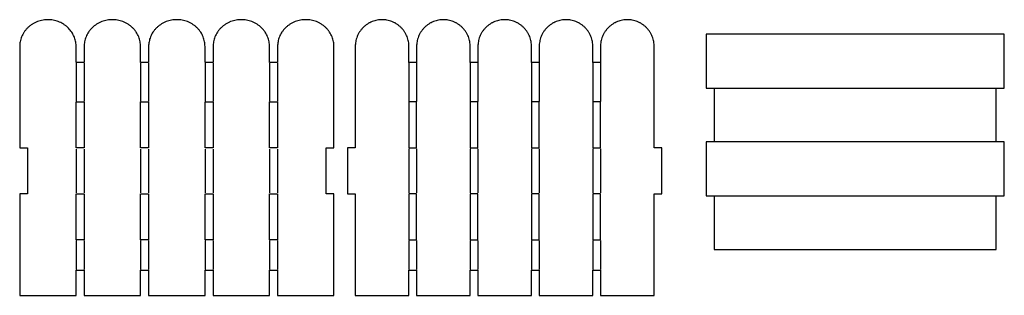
# Model space of a CAD drawing. Header units: millimetres. Extents: x -316 to 326, y -90 to 90.
import ezdxf

# ---------------------------------------------------------------- set-up
doc = ezdxf.new("R2010")
doc.units = ezdxf.units.MM
doc.header["$MEASUREMENT"] = 0
doc.layers.add('图层 03', color=40, linetype='Continuous', true_color=0xffbf00)
doc.layers.add('预设值', color=18, linetype='Continuous', true_color=0x000000)

msp = doc.modelspace()

# ---------------------------------------------------------------- linework, layer by layer
at = {"layer": '图层 03'}
for points in [[(-279.64, 61.39), (-279.59, 36.62)], [(-274.39, 61.39), (-274.39, 36.62)], [(-237.54, 61.39), (-237.54, 36.62)], [(-232.28, 61.39), (-232.28, 36.62)], [(-195.49, 61.39), (-195.49, 36.62)], [(-190.23, 61.39), (-190.23, 36.62)], [(-153.44, 61.39), (-153.44, 36.62)], [(-148.18, 61.39), (-148.18, 36.62)], [(-62.5, 61.66), (-62.5, 36.41)], [(-57.5, 61.66), (-57.5, 36.41)], [(-22.5, 61.66), (-22.5, 36.41)], [(-17.5, 61.66), (-17.5, 36.41)], [(17.5, 61.66), (17.5, 36.41)], [(22.5, 61.66), (22.5, 36.41)], [(57.5, 61.66), (57.5, 36.41)], [(62.5, 61.66), (62.5, 36.41)], [(-279.64, 5.36), (-279.59, -23.2)], [(-274.39, 5.36), (-274.39, -23.2)], [(-237.54, 5.36), (-237.54, -23.2)], [(-232.28, 5.36), (-232.28, -23.2)], [(-195.49, 5.36), (-195.49, -23.2)], [(-190.23, 5.36), (-190.23, -23.2)], [(-153.44, 5.36), (-153.44, -23.2)], [(-148.18, 5.36), (-148.18, -23.2)], [(-62.5, 5.58), (-62.5, -23.22)], [(-57.5, 5.58), (-57.5, -23.22)], [(-22.5, 5.58), (-22.5, -23.22)], [(-17.5, 5.58), (-17.5, -23.22)], [(17.5, 5.58), (17.5, -23.22)], [(22.5, 5.58), (22.5, -23.22)], [(57.5, 5.58), (57.5, -23.22)], [(62.5, 5.58), (62.5, -23.22)], [(-279.64, -54.41), (-279.59, -73.19)], [(-274.39, -54.41), (-274.39, -73.19)], [(-237.54, -54.41), (-237.54, -73.19)], [(-232.28, -54.41), (-232.28, -73.19)], [(-195.49, -54.41), (-195.49, -73.19)], [(-190.23, -54.41), (-190.23, -73.19)], [(-153.44, -54.41), (-153.44, -73.19)], [(-148.18, -54.41), (-148.18, -73.19)], [(-62.5, -54.4), (-62.5, -73.24)], [(-57.5, -54.4), (-57.5, -73.24)], [(-22.5, -54.4), (-22.5, -73.24)], [(-17.5, -54.4), (-17.5, -73.24)], [(17.5, -54.4), (17.5, -73.24)], [(22.5, -54.4), (22.5, -73.24)], [(57.5, -54.4), (57.5, -73.24)], [(62.5, -54.4), (62.5, -73.24)]]:
    msp.add_lwpolyline(points, dxfattribs=at)
at = {"layer": '预设值'}
for p, q in [((131.32, 80.39, -150.84), (131.32, 45.23, -150.84)), ((325.87, 80.39, -150.84), (131.32, 80.39, -150.84)), ((325.87, 45.23, -150.84), (325.87, 80.39, -150.84)), ((-97.5, 72.38, -150.84), (-97.5, 6.13, -150.84)), ((97.5, 6.13, -150.84), (97.5, 72.38, -150.84)), ((131.32, 45.23, -150.84), (325.87, 45.23, -150.84)), ((136.64, 45.23, -150.84), (136.64, 10.07, -150.84)), ((320.55, 10.07, -150.84), (320.55, 45.23, -150.84)), ((131.32, 10.07, -150.84), (131.32, -25.09, -150.84)), ((325.87, 10.07, -150.84), (131.32, 10.07, -150.84)), ((325.87, -25.09, -150.84), (325.87, 10.07, -150.84)), ((-97.5, 6.13, -150.84), (-102.5, 6.13, -150.84)), ((-102.5, 6.13, -150.84), (-102.5, -23.87, -150.84)), ((102.5, 6.13, -150.84), (97.5, 6.13, -150.84)), ((102.5, -23.87, -150.84), (102.5, 6.13, -150.84)), ((-102.5, -23.87, -150.84), (-97.5, -23.87, -150.84)), ((-97.5, -23.87, -150.84), (-97.5, -90.12, -150.84)), ((97.5, -90.12, -150.84), (97.5, -23.87, -150.84)), ((97.5, -23.87, -150.84), (102.5, -23.87, -150.84)), ((131.32, -25.09, -150.84), (325.87, -25.09, -150.84)), ((136.64, -25.09, -150.84), (136.64, -60.26, -150.84)), ((320.55, -60.26, -150.84), (320.55, -25.09, -150.84)), ((136.64, -60.26, -150.84), (320.55, -60.26, -150.84)), ((-62.5, -90.12, -150.84), (-62.5, -73.62, -150.84)), ((-57.5, -73.62, -150.84), (-57.5, -90.12, -150.84)), ((-22.5, -90.12, -150.84), (-22.5, -73.62, -150.84)), ((-17.5, -73.62, -150.84), (-17.5, -90.12, -150.84)), ((17.5, -90.12, -150.84), (17.5, -73.62, -150.84)), ((22.5, -73.62, -150.84), (22.5, -90.12, -150.84)), ((57.5, -90.12, -150.84), (57.5, -73.62, -150.84)), ((62.5, -73.62, -150.84), (62.5, -90.12, -150.84)), ((-97.5, -90.12, -150.84), (-62.5, -90.12, -150.84)), ((-57.5, -90.12, -150.84), (-22.5, -90.12, -150.84)), ((-17.5, -90.12, -150.84), (17.5, -90.12, -150.84)), ((22.5, -90.12, -150.84), (57.5, -90.12, -150.84)), ((62.5, -90.12, -150.84), (97.5, -90.12, -150.84))]:
    msp.add_line(p, q, dxfattribs=at)
for points in [[(-274.39, 72.38), (-274.39, 61.88), (-279.64, 61.88), (-279.64, 73.73)], [(-232.28, 72.38), (-232.28, 61.88), (-237.54, 61.88), (-237.54, 72.38)], [(-190.23, 72.38), (-190.23, 61.88), (-195.49, 61.88), (-195.49, 72.38)], [(-148.18, 72.38), (-148.18, 61.88), (-153.44, 61.88), (-153.44, 72.38)], [(-57.5, 72.38), (-57.5, 61.88), (-62.5, 61.88), (-62.5, 72.38)], [(-17.5, 72.38), (-17.5, 61.88), (-22.5, 61.88), (-22.5, 72.38)], [(22.5, 72.38), (22.5, 61.88), (17.5, 61.88), (17.5, 72.38)], [(62.5, 72.38), (62.5, 61.88), (57.5, 61.88), (57.5, 72.38)], [(-62.5, -73.62), (-57.5, -73.62)], [(-22.5, -73.62), (-17.5, -73.62)], [(17.5, -73.62), (22.5, -73.62)], [(57.5, -73.62), (62.5, -73.62)]]:
    msp.add_lwpolyline(points, dxfattribs=at)
for points in [[(-274.39, 6.13), (-279.59, 6.13), (-279.59, 36.13), (-274.39, 36.13)], [(-232.28, 6.13), (-237.54, 6.13), (-237.54, 36.13), (-232.28, 36.13)], [(-190.23, 6.13), (-195.49, 6.13), (-195.49, 36.13), (-190.23, 36.13)], [(-148.18, 6.13), (-153.44, 6.13), (-153.44, 36.13), (-148.18, 36.13)], [(-62.5, 6.13), (-57.5, 6.13), (-57.5, 36.13), (-62.5, 36.13)], [(-22.5, 6.13), (-17.5, 6.13), (-17.5, 36.13), (-22.5, 36.13)], [(17.5, 6.13), (22.5, 6.13), (22.5, 36.13), (17.5, 36.13)], [(57.5, 6.13), (62.5, 6.13), (62.5, 36.13), (57.5, 36.13)], [(-274.39, -53.87), (-279.59, -53.87), (-279.59, -23.87), (-274.39, -23.87)], [(-232.28, -53.87), (-237.54, -53.87), (-237.54, -23.87), (-232.28, -23.87)], [(-190.23, -53.87), (-195.49, -53.87), (-195.49, -23.87), (-190.23, -23.87)], [(-148.18, -53.87), (-153.44, -53.87), (-153.44, -23.87), (-148.18, -23.87)], [(-62.5, -53.87), (-57.5, -53.87), (-57.5, -23.87), (-62.5, -23.87)], [(-22.5, -53.87), (-17.5, -53.87), (-17.5, -23.87), (-22.5, -23.87)], [(17.5, -53.87), (22.5, -53.87), (22.5, -23.87), (17.5, -23.87)], [(57.5, -53.87), (62.5, -53.87), (62.5, -23.87), (57.5, -23.87)]]:
    msp.add_lwpolyline(points, close=True, dxfattribs=at)
for points, weights, knots in [([(-279.64, 73.73, -150.6), (-280.96, 89.88, -150.6), (-297.99, 89.88, -150.6), (-316.38, 89.88, -150.6), (-316.38, 72.38, -150.6)], [0.970207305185, 0.722849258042, 1, 0.707106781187, 1], [-1870.478263, -1870.478263, -1870.478263, -1844.466807, -1844.466807, -1816.977871, -1816.977871, -1816.977871]), ([(-237.54, 72.38, -150.6), (-237.54, 89.88, -150.6), (-255.94, 89.88, -150.6), (-274.33, 89.88, -150.6), (-274.33, 72.38, -150.6)], [1, 0.707106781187, 1, 0.707106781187, 1], [-901.275026, -901.275026, -901.275026, -873.786091, -873.786091, -846.297155, -846.297155, -846.297155]), ([(-195.49, 72.38, -150.6), (-195.49, 89.88, -150.6), (-213.88, 89.88, -150.6), (-232.28, 89.88, -150.6), (-232.28, 72.38, -150.6)], [1, 0.707106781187, 1, 0.707106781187, 1], [-982.509308, -982.509308, -982.509308, -955.020372, -955.020372, -927.531437, -927.531437, -927.531437]), ([(-153.44, 72.38, -150.6), (-153.44, 89.88, -150.6), (-171.83, 89.88, -150.6), (-190.23, 89.88, -150.6), (-190.23, 72.38, -150.6)], [1, 0.707106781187, 1, 0.707106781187, 1], [-1063.74359, -1063.74359, -1063.74359, -1036.254654, -1036.254654, -1008.765718, -1008.765718, -1008.765718]), ([(-111.38, 72.38, -150.6), (-111.38, 89.88, -150.6), (-129.78, 89.88, -150.6), (-148.18, 89.88, -150.6), (-148.18, 72.38, -150.6)], [1, 0.707106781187, 1, 0.707106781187, 1], [-1144.977871, -1144.977871, -1144.977871, -1117.488936, -1117.488936, -1090, -1090, -1090]), ([(-62.5, 72.38, -150.84), (-62.5, 89.88, -150.84), (-80, 89.88, -150.84), (-97.5, 89.88, -150.84), (-97.5, 72.38, -150.84)], [1, 0.707106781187, 1, 0.707106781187, 1], [113.779637, 113.779637, 113.779637, 141.268573, 141.268573, 168.757508, 168.757508, 168.757508]), ([(-22.5, 72.38, -150.84), (-22.5, 89.88, -150.84), (-40, 89.88, -150.84), (-57.5, 89.88, -150.84), (-57.5, 72.38, -150.84)], [1, 0.707106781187, 1, 0.707106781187, 1], [1083.691123, 1083.691123, 1083.691123, 1111.180058, 1111.180058, 1138.668994, 1138.668994, 1138.668994]), ([(17.5, 72.38, -150.84), (17.5, 89.88, -150.84), (0, 89.88, -150.84), (-17.5, 89.88, -150.84), (-17.5, 72.38, -150.84)], [1, 0.707106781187, 1, 0.707106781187, 1], [1002.713251, 1002.713251, 1002.713251, 1030.202187, 1030.202187, 1057.691123, 1057.691123, 1057.691123]), ([(57.5, 72.38, -150.84), (57.5, 89.88, -150.84), (40, 89.88, -150.84), (22.5, 89.88, -150.84), (22.5, 72.38, -150.84)], [1, 0.707106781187, 1, 0.707106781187, 1], [921.73538, 921.73538, 921.73538, 949.224315, 949.224315, 976.713251, 976.713251, 976.713251]), ([(97.5, 72.38, -150.84), (97.5, 89.88, -150.84), (80, 89.88, -150.84), (62.5, 89.88, -150.84), (62.5, 72.38, -150.84)], [1, 0.707106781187, 1, 0.707106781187, 1], [840.757508, 840.757508, 840.757508, 868.246444, 868.246444, 895.73538, 895.73538, 895.73538])]:
    msp.add_rational_spline(points, weights, degree=2, knots=knots, dxfattribs=at)
for points in [[(-316.38, 72.38, -150.6), (-316.38, 39.26, -150.6), (-316.38, 6.13, -150.6)], [(-274.33, 72.38, -150.6), (-274.36, 72.38, -150.6), (-274.39, 72.38, -150.6)], [(-111.38, 6.13, -150.6), (-111.38, 39.26, -150.6), (-111.38, 72.38, -150.6)], [(-316.38, 6.13, -150.6), (-313.88, 6.13, -150.6), (-311.38, 6.13, -150.6)], [(-311.38, 6.13, -150.6), (-311.38, -8.87, -150.6), (-311.38, -23.87, -150.6)], [(-116.38, -23.87, -150.6), (-116.38, -8.87, -150.6), (-116.38, 6.13, -150.6)], [(-116.38, 6.13, -150.6), (-113.88, 6.13, -150.6), (-111.38, 6.13, -150.6)], [(-311.38, -23.87, -150.6), (-313.88, -23.87, -150.6), (-316.38, -23.87, -150.6)], [(-316.38, -23.87, -150.6), (-316.38, -56.99, -150.6), (-316.38, -90.12, -150.6)], [(-111.38, -23.87, -150.6), (-113.88, -23.87, -150.6), (-116.38, -23.87, -150.6)], [(-111.38, -90.12, -150.6), (-111.38, -56.99, -150.6), (-111.38, -23.87, -150.6)], [(-279.59, -90.12, -150.6), (-279.59, -81.87, -150.6), (-279.59, -73.62, -150.6)], [(-279.59, -73.62, -150.6), (-276.96, -73.62, -150.6), (-274.33, -73.62, -150.6)], [(-274.33, -73.62, -150.6), (-274.33, -81.87, -150.6), (-274.33, -90.12, -150.6)], [(-237.54, -90.12, -150.6), (-237.54, -81.87, -150.6), (-237.54, -73.62, -150.6)], [(-237.54, -73.62, -150.6), (-234.91, -73.62, -150.6), (-232.28, -73.62, -150.6)], [(-232.28, -73.62, -150.6), (-232.28, -81.87, -150.6), (-232.28, -90.12, -150.6)], [(-195.49, -90.12, -150.6), (-195.49, -81.87, -150.6), (-195.49, -73.62, -150.6)], [(-195.49, -73.62, -150.6), (-192.86, -73.62, -150.6), (-190.23, -73.62, -150.6)], [(-153.44, -90.12, -150.6), (-153.44, -81.87, -150.6), (-153.44, -73.62, -150.6)], [(-153.44, -73.62, -150.6), (-150.81, -73.62, -150.6), (-148.18, -73.62, -150.6)], [(-148.18, -73.62, -150.6), (-148.18, -81.87, -150.6), (-148.18, -90.12, -150.6)], [(-316.38, -90.12, -150.6), (-297.99, -90.12, -150.6), (-279.59, -90.12, -150.6)], [(-274.33, -90.12, -150.6), (-255.94, -90.12, -150.6), (-237.54, -90.12, -150.6)], [(-232.28, -90.12, -150.6), (-213.88, -90.12, -150.6), (-195.49, -90.12, -150.6)], [(-190.23, -90.12, -150.6), (-171.83, -90.12, -150.6), (-153.44, -90.12, -150.6)], [(-148.18, -90.12, -150.6), (-129.78, -90.12, -150.6), (-111.38, -90.12, -150.6)]]:
    msp.add_open_spline(points, degree=2, dxfattribs=at)
at = {"layer": '预设值', "extrusion": (-0.000121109, 6.931e-15, -1)}
msp.add_open_spline([(-190.23, -73.62, -150.6), (-190.23, -81.87, -150.6), (-190.23, -90.12, -150.6)], degree=2, dxfattribs=at)

doc.saveas('drawing.dxf')
